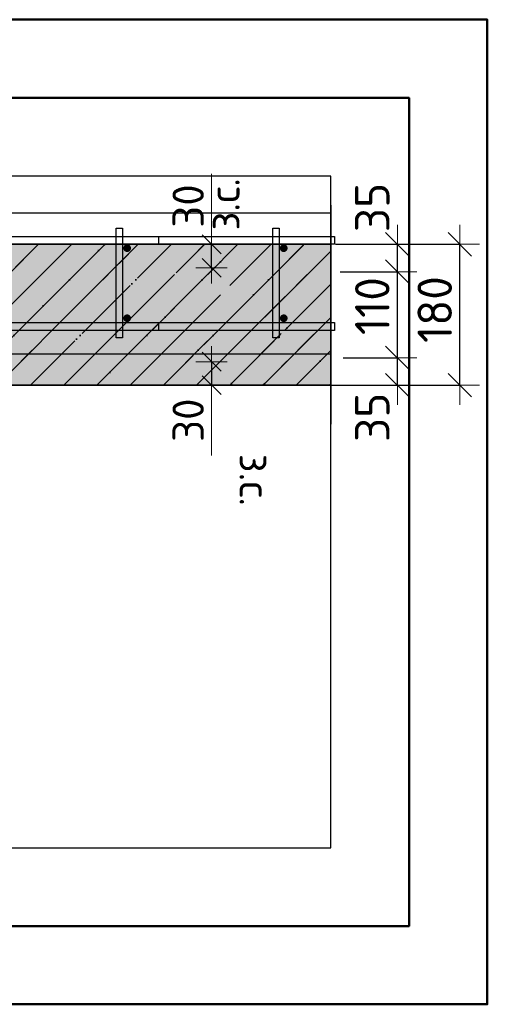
# Model space of a CAD drawing. Header units: millimetres. Extents: x 2792 to 69837, y -2757 to 29968.
# Tile 62 of 77: x 44214 to 44811, y 18065 to 19323. Entities that reach past the tile are written whole.
import ezdxf

# ---------------------------------------------------------------- set-up
doc = ezdxf.new("R2010")
doc.units = ezdxf.units.MM
doc.header["$PDMODE"] = 65
doc.linetypes.add('______11', pattern=[100, 80, -10, 0, -10])
doc.linetypes.add('______5', pattern=[220, 160, -20, 20, -20])
for name, color, linetype, lineweight in [('Standard', 7, 'Continuous', 25), ('Арм.стержн. Арматура края', 96, 'Continuous', 35), ('Арм.стержн. вертикальными 1', 22, 'Continuous', 35), ('Арм.стержн.горизонт. 1', 180, 'Continuous', 35), ('Размерная линия_ общее', 7, 'Continuous', 13), ('Размерная линия_ общее_1', 7, 'Continuous', 13)]:
    doc.layers.add(name, color=color, linetype=linetype, lineweight=lineweight)
doc.layers.add('Арм.стержн.Стяжки', color=7, linetype='Continuous', lineweight=35, true_color=0x501e0f)
doc.styles.add('ISOCPEUR', font='ISOCPEUR')
doc.dimstyles.new('DIMSTYLE_3', dxfattribs={"dimtxt": 44, "dimasz": 50, "dimexe": 0, "dimexo": 0, "dimgap": 22, "dimtad": 2, "dimdec": 0, "dimrnd": 5, "dimzin": 12, "dimdsep": 46, "dimtxsty": 'ISOCPEUR', "dimblk1": 'ALL_ML_STRICH', "dimblk2": 'ALL_ML_STRICH', "dimsah": 1, "dimcen": 0, "dimclrd": 7, "dimclre": 256, "dimclrt": 7, "dimadec": 0, "dimazin": 0, "dimtfac": 1, "dimtdec": 0, "dimtix": 1, "dimtmove": 2, "dimatfit": 3, "dimfxl": 0, "dimtzin": 0, "dimlwd": 0, "dimlwe": -3, "dimarcsym": 0})
doc.dimstyles.new('DIMSTYLE_7', dxfattribs={"dimtxt": 40, "dimasz": 40, "dimexe": 0, "dimexo": 0.001, "dimgap": 20, "dimtad": 2, "dimdec": 0, "dimrnd": 5, "dimzin": 12, "dimdsep": 46, "dimtxsty": 'ISOCPEUR', "dimblk1": 'ALL_ML_STRICH', "dimblk2": 'ALL_ML_STRICH', "dimsah": 1, "dimcen": 0, "dimse1": 1, "dimse2": 1, "dimclrd": 7, "dimclre": 256, "dimclrt": 7, "dimadec": 0, "dimazin": 0, "dimtfac": 1, "dimtdec": 0, "dimtix": 1, "dimtmove": 2, "dimatfit": 3, "dimfxl": 0, "dimtvp": 1.2, "dimtzin": 0, "dimlwd": 0, "dimlwe": -3, "dimarcsym": 0})
doc.dimstyles.new('DIMSTYLE_8', dxfattribs={"dimtxt": 44, "dimasz": 50, "dimexe": 0, "dimexo": 0, "dimgap": 22, "dimtad": 2, "dimdec": 0, "dimrnd": 5, "dimzin": 12, "dimdsep": 46, "dimtxsty": 'ISOCPEUR', "dimblk1": 'ALL_ML_STRICH', "dimblk2": 'ALL_ML_STRICH', "dimsah": 1, "dimcen": 0, "dimclrd": 7, "dimclre": 256, "dimclrt": 7, "dimadec": 0, "dimazin": 0, "dimtfac": 1, "dimtdec": 0, "dimtix": 1, "dimtmove": 2, "dimatfit": 3, "dimfxl": 0, "dimtvp": 1.2, "dimtzin": 0, "dimlwd": 0, "dimlwe": -3, "dimarcsym": 0})

# ---------------------------------------------------------------- blocks, each defined once
blk = doc.blocks.new('ALL_ML_STRICH')
at = {"color": 0, "linetype": 'ByBlock', "lineweight": -2}
for p, q in [((-0.3, -0.3), (0.3, 0.3)), ((0, -0.5), (0, 0.5)), ((-1, 0), (0.5, 0))]:
    blk.add_line(p, q, dxfattribs=at)
blk = doc.blocks.new('*D57')
at = {"layer": 'DEFPOINTS', "color": 7, "linetype": 'Continuous', "lineweight": 13, "transparency": 33554687}
for p in [(44606.9, 18891.4), (44588.9, 18856.4), (44696, 18856.4)]:
    blk.add_point(p, dxfattribs=at)
at = {"layer": 'Размерная линия_ общее', "color": 253, "linetype": 'Continuous', "lineweight": -2, "true_color": 0xa0a0a0, "transparency": 33554687}
for p, q in [((44626.9, 18891.4), (44696, 18891.4)), ((44608.9, 18856.4), (44696, 18856.4))]:
    blk.add_line(p, q, dxfattribs=at)
at = {"layer": 'Размерная линия_ общее', "color": 7, "linetype": 'Continuous', "lineweight": -2, "transparency": 33554687}
blk.add_line((44696, 18856.4), (44696, 18891.4), dxfattribs=at)
at = {"layer": 'Размерная линия_ общее', "color": 7, "linetype": 'Continuous', "lineweight": 13, "transparency": 33554687, "xscale": 50, "yscale": 50, "zscale": 50}
for p, rotation in [((44696, 18891.4), 90), ((44696, 18856.4), 270)]:
    blk.add_blockref('ALL_ML_STRICH', p, dxfattribs=dict(at, rotation=rotation))
at = {"layer": 'Размерная линия_ общее', "color": 7, "linetype": 'Continuous', "lineweight": 13, "transparency": 33554687, "insert": (44664, 18815.3), "char_height": 44, "width": 88, "attachment_point": 5, "rotation": 90, "style": 'ISOCPEUR'}
blk.add_mtext('\\A1;{35}', dxfattribs=at)
blk = doc.blocks.new('*D58')
at = {"layer": 'DEFPOINTS', "color": 7, "linetype": 'Continuous', "lineweight": 13, "transparency": 33554687}
for p in [(44602.8, 19001.4), (44606.9, 18891.4), (44696, 18891.4)]:
    blk.add_point(p, dxfattribs=at)
at = {"layer": 'Размерная линия_ общее', "color": 253, "linetype": 'Continuous', "lineweight": -2, "true_color": 0xa0a0a0, "transparency": 33554687}
for p, q in [((44622.8, 19001.4), (44696, 19001.4)), ((44626.9, 18891.4), (44696, 18891.4))]:
    blk.add_line(p, q, dxfattribs=at)
at = {"layer": 'Размерная линия_ общее', "color": 7, "linetype": 'Continuous', "lineweight": -2, "transparency": 33554687}
blk.add_line((44696, 18891.4), (44696, 19001.4), dxfattribs=at)
at = {"layer": 'Размерная линия_ общее', "color": 7, "linetype": 'Continuous', "lineweight": 13, "transparency": 33554687, "xscale": 50, "yscale": 50, "zscale": 50}
for p, rotation in [((44696, 19001.4), 90), ((44696, 18891.4), 270)]:
    blk.add_blockref('ALL_ML_STRICH', p, dxfattribs=dict(at, rotation=rotation))
at = {"layer": 'Размерная линия_ общее', "color": 7, "linetype": 'Continuous', "lineweight": 13, "transparency": 33554687, "insert": (44664, 18957.4), "char_height": 44, "width": 132, "attachment_point": 5, "rotation": 90, "style": 'ISOCPEUR'}
blk.add_mtext('\\A1;{110}', dxfattribs=at)
blk = doc.blocks.new('*D59')
at = {"layer": 'DEFPOINTS', "color": 7, "linetype": 'Continuous', "lineweight": 13, "transparency": 33554687}
for p in [(44596.9, 19036.4), (44602.8, 19001.4), (44696, 19001.4)]:
    blk.add_point(p, dxfattribs=at)
at = {"layer": 'Размерная линия_ общее', "color": 253, "linetype": 'Continuous', "lineweight": -2, "true_color": 0xa0a0a0, "transparency": 33554687}
for p, q in [((44616.9, 19036.4), (44696, 19036.4)), ((44622.8, 19001.4), (44696, 19001.4))]:
    blk.add_line(p, q, dxfattribs=at)
at = {"layer": 'Размерная линия_ общее', "color": 7, "linetype": 'Continuous', "lineweight": -2, "transparency": 33554687}
blk.add_line((44696, 19001.4), (44696, 19036.4), dxfattribs=at)
at = {"layer": 'Размерная линия_ общее', "color": 7, "linetype": 'Continuous', "lineweight": 13, "transparency": 33554687, "xscale": 50, "yscale": 50, "zscale": 50}
for p, rotation in [((44696, 19036.4), 90), ((44696, 19001.4), 270)]:
    blk.add_blockref('ALL_ML_STRICH', p, dxfattribs=dict(at, rotation=rotation))
at = {"layer": 'Размерная линия_ общее', "color": 7, "linetype": 'Continuous', "lineweight": 13, "transparency": 33554687, "insert": (44664, 19083.4), "char_height": 44, "width": 88, "attachment_point": 5, "rotation": 90, "style": 'ISOCPEUR'}
blk.add_mtext('\\A1;{35}', dxfattribs=at)
blk = doc.blocks.new('*D60')
at = {"layer": 'DEFPOINTS', "color": 7, "linetype": 'Continuous', "lineweight": 13, "transparency": 33554687}
for p in [(44602.4, 19036.4), (44608.9, 18856.4), (44775.8, 18856.4)]:
    blk.add_point(p, dxfattribs=at)
at = {"layer": 'Размерная линия_ общее', "color": 253, "linetype": 'Continuous', "lineweight": -2, "true_color": 0xa0a0a0, "transparency": 33554687}
for p, q in [((44622.4, 19036.4), (44775.8, 19036.4)), ((44628.9, 18856.4), (44775.8, 18856.4))]:
    blk.add_line(p, q, dxfattribs=at)
at = {"layer": 'Размерная линия_ общее', "color": 7, "linetype": 'Continuous', "lineweight": -2, "transparency": 33554687}
blk.add_line((44775.8, 18856.4), (44775.8, 19036.4), dxfattribs=at)
at = {"layer": 'Размерная линия_ общее', "color": 7, "linetype": 'Continuous', "lineweight": 13, "transparency": 33554687, "xscale": 50, "yscale": 50, "zscale": 50}
for p, rotation in [((44775.8, 19036.4), 90), ((44775.8, 18856.4), 270)]:
    blk.add_blockref('ALL_ML_STRICH', p, dxfattribs=dict(at, rotation=rotation))
at = {"layer": 'Размерная линия_ общее', "color": 7, "linetype": 'Continuous', "lineweight": 13, "transparency": 33554687, "insert": (44743.8, 18953), "char_height": 44, "width": 132, "attachment_point": 5, "rotation": 90, "style": 'ISOCPEUR'}
blk.add_mtext('\\A1;{180}', dxfattribs=at)
blk = doc.blocks.new('*D67')
at = {"layer": 'DEFPOINTS', "color": 7, "linetype": 'Continuous', "lineweight": 13, "transparency": 33554687}
for p in [(44450, 18886.4), (44458.8, 18886.4), (44450, 18856.4)]:
    blk.add_point(p, dxfattribs=at)
at = {"layer": 'Размерная линия_ общее_1', "color": 7, "linetype": 'Continuous', "lineweight": -2, "transparency": 33554687}
blk.add_line((44458.8, 18886.4), (44458.8, 18856.4), dxfattribs=at)
at = {"layer": 'Размерная линия_ общее_1', "color": 7, "linetype": 'Continuous', "lineweight": 13, "transparency": 33554687, "xscale": 40, "yscale": 40, "zscale": 40}
for p, rotation in [((44458.8, 18886.4), 90), ((44458.8, 18856.4), 270)]:
    blk.add_blockref('ALL_ML_STRICH', p, dxfattribs=dict(at, rotation=rotation))
at = {"layer": 'Размерная линия_ общее_1', "color": 7, "linetype": 'Continuous', "lineweight": 13, "transparency": 33554687, "insert": (44428.8, 18811.6), "char_height": 40, "width": 80, "attachment_point": 5, "rotation": 90, "style": 'ISOCPEUR'}
blk.add_mtext('\\A1;{30}', dxfattribs=at)
at = {"layer": 'Размерная линия_ общее_1', "color": 7, "linetype": 'Continuous', "lineweight": 13, "transparency": 33554687, "insert": (44534.5, 18768.8), "char_height": 40, "width": 2, "attachment_point": 1, "rotation": 270, "line_spacing_factor": 0.60241, "style": 'ISOCPEUR'}
blk.add_mtext('з.с.', dxfattribs=at)
blk = doc.blocks.new('*D68')
at = {"layer": 'DEFPOINTS', "color": 7, "linetype": 'Continuous', "lineweight": 13, "transparency": 33554687}
for p in [(44450, 19036.4), (44450, 19006.4), (44458.8, 19006.4)]:
    blk.add_point(p, dxfattribs=at)
at = {"layer": 'Размерная линия_ общее_1', "color": 7, "linetype": 'Continuous', "lineweight": -2, "transparency": 33554687}
blk.add_line((44458.8, 19006.4), (44458.8, 19036.4), dxfattribs=at)
at = {"layer": 'Размерная линия_ общее_1', "color": 7, "linetype": 'Continuous', "lineweight": 13, "transparency": 33554687, "xscale": 40, "yscale": 40, "zscale": 40}
for p, rotation in [((44458.8, 19036.4), 90), ((44458.8, 19006.4), 270)]:
    blk.add_blockref('ALL_ML_STRICH', p, dxfattribs=dict(at, rotation=rotation))
at = {"layer": 'Размерная линия_ общее_1', "color": 7, "linetype": 'Continuous', "lineweight": 13, "transparency": 33554687, "insert": (44454.5, 19054), "char_height": 40, "width": 2, "attachment_point": 1, "rotation": 90, "line_spacing_factor": 0.60241, "style": 'ISOCPEUR'}
blk.add_mtext('з.с.', dxfattribs=at)
at = {"layer": 'Размерная линия_ общее_1', "color": 7, "linetype": 'Continuous', "lineweight": 13, "transparency": 33554687, "insert": (44428.8, 19085.3), "char_height": 40, "width": 80, "attachment_point": 5, "rotation": 90, "style": 'ISOCPEUR'}
blk.add_mtext('\\A1;{30}', dxfattribs=at)

msp = doc.modelspace()

# ---------------------------------------------------------------- hatches: boundary and pattern name
at = {"layer": 'Standard', "linetype": 'Continuous', "lineweight": 35, "transparency": 33554687}
h = msp.add_hatch(dxfattribs=at)
h.set_pattern_fill('__________539', scale=20, style=0, pattern_type=2)
h.set_pattern_definition([(45, (0, 0), (-42.42641, 42.42641), [80, -10, 0, -10]), (45, (-21.213, 21.213), (-42.42641, 42.42641), [160, -20, 20, -20])])
h.paths.add_polyline_path([(43920.9, 19036.4), (43920.9, 18856.4), (44610.9, 18856.4), (44610.9, 19036.4)], flags=0)
at = {"layer": 'Standard', "linetype": 'Continuous', "lineweight": 35, "true_color": 0xc7c7c7, "transparency": 33554687}
msp.add_hatch(color=9, dxfattribs=at).paths.add_polyline_path([(43920.9, 19036.4), (43920.9, 18856.4), (44610.9, 18856.4), (44610.9, 19036.4)])
at = {"layer": 'Арм.стержн. вертикальными 1', "linetype": 'Continuous', "lineweight": 50, "transparency": 33554687}
for points in [[(44355.9, 19031.4), (44355.5, 19033.3), (44354.4, 19035), (44352.8, 19036.1), (44350.9, 19036.4), (44349, 19036.1), (44347.3, 19035), (44346.3, 19033.3), (44345.9, 19031.4), (44346.3, 19029.5), (44347.3, 19027.9), (44349, 19026.8), (44350.9, 19026.4), (44352.8, 19026.8), (44354.4, 19027.9), (44355.5, 19029.5)], [(44555.9, 19031.4), (44555.5, 19033.3), (44554.4, 19035), (44552.8, 19036.1), (44550.9, 19036.4), (44549, 19036.1), (44547.3, 19035), (44546.3, 19033.3), (44545.9, 19031.4), (44546.3, 19029.5), (44547.3, 19027.9), (44549, 19026.8), (44550.9, 19026.4), (44552.8, 19026.8), (44554.4, 19027.9), (44555.5, 19029.5)], [(44355.9, 18941.9), (44355.5, 18943.8), (44354.4, 18945.4), (44352.8, 18946.5), (44350.9, 18946.9), (44349, 18946.5), (44347.3, 18945.4), (44346.3, 18943.8), (44345.9, 18941.9), (44346.3, 18940), (44347.3, 18938.4), (44349, 18937.3), (44350.9, 18936.9), (44352.8, 18937.3), (44354.4, 18938.4), (44355.5, 18940)], [(44555.9, 18941.9), (44555.5, 18943.8), (44554.4, 18945.4), (44552.8, 18946.5), (44550.9, 18946.9), (44549, 18946.5), (44547.3, 18945.4), (44546.3, 18943.8), (44545.9, 18941.9), (44546.3, 18940), (44547.3, 18938.4), (44549, 18937.3), (44550.9, 18936.9), (44552.8, 18937.3), (44554.4, 18938.4), (44555.5, 18940)]]:
    msp.add_hatch(color=4, dxfattribs=at).paths.add_polyline_path(points)

# ---------------------------------------------------------------- linework, layer by layer
at = {"layer": 'Standard', "color": 52, "linetype": 'Continuous', "lineweight": 13, "transparency": 33554687}
for p, q in [((44610.9, 19123.4), (43700, 19123.4)), ((44610.9, 19123.4), (43700, 19123.4)), ((44610.9, 18265.3), (44610.9, 19123.4)), ((44610.9, 18265.3), (44610.9, 19123.4)), ((43700, 18265.3), (44610.9, 18265.3)), ((43700, 18265.3), (44610.9, 18265.3))]:
    msp.add_line(p, q, dxfattribs=at)
at = {"layer": 'Standard', "color": 52, "linetype": 'Continuous', "lineweight": -3, "transparency": 33554687}
for p, q in [((44610.9, 19123.4), (43700, 19123.4)), ((44610.9, 19123.4), (43700, 19123.4)), ((44610.9, 18265.3), (44610.9, 19123.4)), ((44610.9, 18265.3), (44610.9, 19123.4)), ((43700, 18265.3), (44610.9, 18265.3)), ((43700, 18265.3), (44610.9, 18265.3))]:
    msp.add_line(p, q, dxfattribs=at)
at = {"layer": 'Standard', "color": 7, "linetype": 'Continuous', "lineweight": 13, "transparency": 33554687}
for p, q in [((44458.8, 19036.4), (44458.8, 19126.4)), ((44458.8, 18856.4), (44458.8, 18766.4))]:
    msp.add_line(p, q, dxfattribs=at)
at = {"layer": 'Standard', "color": 7, "linetype": 'Continuous', "lineweight": 25, "transparency": 33554687}
msp.add_line((44610.9, 19086.4), (44610.9, 18806.4), dxfattribs=at)
msp.add_line((44610.9, 19086.4), (44610.9, 18806.4), dxfattribs=at)
at = {"layer": 'Standard', "color": 7, "linetype": 'Continuous', "lineweight": 35, "transparency": 33554687}
for p, q in [((44610.9, 19036.4), (43920.9, 19036.4)), ((44610.9, 19036.4), (43920.9, 19036.4)), ((44100.9, 18856.4), (44610.9, 18856.4)), ((44100.9, 18856.4), (44610.9, 18856.4))]:
    msp.add_line(p, q, dxfattribs=at)
at = {"layer": 'Standard', "color": 253, "linetype": '______11', "lineweight": 35, "true_color": 0xababab, "transparency": 33554687}
for p, q in [((44057.7, 18856.4), (44237.7, 19036.4)), ((44142.6, 18856.4), (44322.6, 19036.4)), ((44227.4, 18856.4), (44407.4, 19036.4)), ((44312.3, 18856.4), (44492.3, 19036.4)), ((44397.1, 18856.4), (44577.1, 19036.4)), ((44482, 18856.4), (44610.9, 18985.4)), ((44566.8, 18856.4), (44610.9, 18900.5))]:
    msp.add_line(p, q, dxfattribs=at)
at = {"layer": 'Standard', "color": 253, "linetype": '______5', "lineweight": 35, "true_color": 0xababab, "transparency": 33554687}
for p, q in [((44100.1, 18856.4), (44280.1, 19036.4)), ((44185, 18856.4), (44365, 19036.4)), ((44269.9, 18856.4), (44449.9, 19036.4)), ((44354.7, 18856.4), (44534.7, 19036.4)), ((44439.6, 18856.4), (44610.9, 19027.8)), ((44524.4, 18856.4), (44610.9, 18942.9)), ((44609.3, 18856.4), (44610.9, 18858.1))]:
    msp.add_line(p, q, dxfattribs=at)
at = {"layer": 'Standard', "color": 7, "linetype": 'Continuous', "lineweight": 50, "transparency": 33554687}
for points in [[(43500, 18065.3), (44810.9, 18065.3), (44810.9, 19323.4), (43500, 19323.4), (43500, 18065.3)], [(43600, 18165.3), (44710.9, 18165.3), (44710.9, 19223.4), (43600, 19223.4), (43600, 18165.3)]]:
    msp.add_lwpolyline(points, dxfattribs=at)
at = {"layer": 'Арм.стержн. Арматура края', "color": 4, "linetype": 'Continuous', "lineweight": 25, "transparency": 33554687}
for points in [[(43924.2, 19046.4), (44390.9, 19046.4), (44390.9, 19036.4)], [(43924.2, 19046.4), (44390.9, 19046.4), (44390.9, 19036.4)], [(43924.2, 19046.4), (44390.9, 19046.4), (44390.9, 19036.4)], [(43924.2, 19046.4), (44390.9, 19046.4), (44390.9, 19036.4)], [(43924.2, 19046.4), (44390.9, 19046.4), (44390.9, 19036.4)], [(43924.2, 19046.4), (44390.9, 19046.4), (44390.9, 19036.4)], [(43924.2, 19046.4), (44390.9, 19046.4), (44390.9, 19036.4)], [(43924.2, 19046.4), (44390.9, 19046.4), (44390.9, 19036.4)], [(43924.2, 19046.4), (44390.9, 19046.4), (44390.9, 19036.4)], [(43924.2, 19046.4), (44390.9, 19046.4), (44390.9, 19036.4)], [(43924.2, 19046.4), (44390.9, 19046.4), (44390.9, 19036.4)], [(43924.2, 19046.4), (44390.9, 19046.4), (44390.9, 19036.4)], [(43924.2, 19046.4), (44390.9, 19046.4), (44390.9, 19036.4)], [(44390.9, 19036.4), (43924.9, 19036.4)], [(44390.9, 19036.4), (43924.9, 19036.4)], [(44390.9, 19036.4), (43924.9, 19036.4)], [(44390.9, 19036.4), (43924.9, 19036.4)], [(44390.9, 19036.4), (43924.9, 19036.4)], [(44390.9, 19036.4), (43924.9, 19036.4)], [(44390.9, 19036.4), (43924.9, 19036.4)], [(44390.9, 19036.4), (43924.9, 19036.4)], [(44390.9, 19036.4), (43924.9, 19036.4)], [(44390.9, 19036.4), (43924.9, 19036.4)], [(44390.9, 19036.4), (43924.9, 19036.4)], [(44390.9, 19036.4), (43924.9, 19036.4)], [(44390.9, 19036.4), (43924.9, 19036.4)], [(43924.9, 18936.4), (44390.9, 18936.4), (44390.9, 18926.4), (43924.2, 18926.4)], [(43924.9, 18936.4), (44390.9, 18936.4), (44390.9, 18926.4), (43924.2, 18926.4)], [(43924.9, 18936.4), (44390.9, 18936.4), (44390.9, 18926.4), (43924.2, 18926.4)], [(43924.9, 18936.4), (44390.9, 18936.4), (44390.9, 18926.4), (43924.2, 18926.4)], [(43924.9, 18936.4), (44390.9, 18936.4), (44390.9, 18926.4), (43924.2, 18926.4)], [(43924.9, 18936.4), (44390.9, 18936.4), (44390.9, 18926.4), (43924.2, 18926.4)], [(43924.9, 18936.4), (44390.9, 18936.4), (44390.9, 18926.4), (43924.2, 18926.4)], [(43924.9, 18936.4), (44390.9, 18936.4), (44390.9, 18926.4), (43924.2, 18926.4)], [(43924.9, 18936.4), (44390.9, 18936.4), (44390.9, 18926.4), (43924.2, 18926.4)], [(43924.9, 18936.4), (44390.9, 18936.4), (44390.9, 18926.4), (43924.2, 18926.4)], [(43924.9, 18936.4), (44390.9, 18936.4), (44390.9, 18926.4), (43924.2, 18926.4)], [(43924.9, 18936.4), (44390.9, 18936.4), (44390.9, 18926.4), (43924.2, 18926.4)], [(43924.9, 18936.4), (44390.9, 18936.4), (44390.9, 18926.4), (43924.2, 18926.4)]]:
    msp.add_lwpolyline(points, dxfattribs=at)
at = {"layer": 'Арм.стержн.горизонт. 1', "color": 52, "linetype": 'Continuous', "lineweight": 25, "transparency": 33554687}
for p, q in [((43920.9, 19076.4), (44610.9, 19076.4)), ((43920.9, 18896.4), (44610.9, 18896.4))]:
    msp.add_line(p, q, dxfattribs=at)
at = {"layer": 'Арм.стержн.горизонт. 1', "color": 4, "linetype": 'Continuous', "lineweight": 25, "transparency": 33554687}
for points in [[(44615.9, 19036.4), (43950.9, 19036.4), (43950.9, 19046.4), (44615.9, 19046.4), (44615.9, 19036.4)], [(44615.9, 19036.4), (43950.9, 19036.4), (43950.9, 19046.4), (44615.9, 19046.4), (44615.9, 19036.4)], [(44615.9, 19036.4), (43950.9, 19036.4), (43950.9, 19046.4), (44615.9, 19046.4), (44615.9, 19036.4)], [(44615.9, 19036.4), (43950.9, 19036.4), (43950.9, 19046.4), (44615.9, 19046.4), (44615.9, 19036.4)], [(44615.9, 19036.4), (43950.9, 19036.4), (43950.9, 19046.4), (44615.9, 19046.4), (44615.9, 19036.4)], [(44615.9, 19036.4), (43950.9, 19036.4), (43950.9, 19046.4), (44615.9, 19046.4), (44615.9, 19036.4)], [(44615.9, 19036.4), (43950.9, 19036.4), (43950.9, 19046.4), (44615.9, 19046.4), (44615.9, 19036.4)], [(44615.9, 19036.4), (43950.9, 19036.4), (43950.9, 19046.4), (44615.9, 19046.4), (44615.9, 19036.4)], [(44615.9, 19036.4), (43950.9, 19036.4), (43950.9, 19046.4), (44615.9, 19046.4), (44615.9, 19036.4)], [(44615.9, 19036.4), (43950.9, 19036.4), (43950.9, 19046.4), (44615.9, 19046.4), (44615.9, 19036.4)], [(44615.9, 19036.4), (43950.9, 19036.4), (43950.9, 19046.4), (44615.9, 19046.4), (44615.9, 19036.4)], [(44615.9, 19036.4), (43950.9, 19036.4), (43950.9, 19046.4), (44615.9, 19046.4), (44615.9, 19036.4)], [(44615.9, 19036.4), (43950.9, 19036.4), (43950.9, 19046.4), (44615.9, 19046.4), (44615.9, 19036.4)], [(44615.9, 18926.4), (43950.9, 18926.4), (43950.9, 18936.4), (44615.9, 18936.4), (44615.9, 18926.4)], [(44615.9, 18926.4), (43950.9, 18926.4), (43950.9, 18936.4), (44615.9, 18936.4), (44615.9, 18926.4)], [(44615.9, 18926.4), (43950.9, 18926.4), (43950.9, 18936.4), (44615.9, 18936.4), (44615.9, 18926.4)], [(44615.9, 18926.4), (43950.9, 18926.4), (43950.9, 18936.4), (44615.9, 18936.4), (44615.9, 18926.4)], [(44615.9, 18926.4), (43950.9, 18926.4), (43950.9, 18936.4), (44615.9, 18936.4), (44615.9, 18926.4)], [(44615.9, 18926.4), (43950.9, 18926.4), (43950.9, 18936.4), (44615.9, 18936.4), (44615.9, 18926.4)], [(44615.9, 18926.4), (43950.9, 18926.4), (43950.9, 18936.4), (44615.9, 18936.4), (44615.9, 18926.4)], [(44615.9, 18926.4), (43950.9, 18926.4), (43950.9, 18936.4), (44615.9, 18936.4), (44615.9, 18926.4)], [(44615.9, 18926.4), (43950.9, 18926.4), (43950.9, 18936.4), (44615.9, 18936.4), (44615.9, 18926.4)], [(44615.9, 18926.4), (43950.9, 18926.4), (43950.9, 18936.4), (44615.9, 18936.4), (44615.9, 18926.4)], [(44615.9, 18926.4), (43950.9, 18926.4), (43950.9, 18936.4), (44615.9, 18936.4), (44615.9, 18926.4)], [(44615.9, 18926.4), (43950.9, 18926.4), (43950.9, 18936.4), (44615.9, 18936.4), (44615.9, 18926.4)], [(44615.9, 18926.4), (43950.9, 18926.4), (43950.9, 18936.4), (44615.9, 18936.4), (44615.9, 18926.4)]]:
    msp.add_lwpolyline(points, dxfattribs=at)
at = {"layer": 'Арм.стержн.Стяжки', "color": 40, "linetype": 'Continuous', "lineweight": 25, "transparency": 33554687}
for points in [[(44336.9, 18916.9), (44336.9, 19056.9), (44344.9, 19056.9), (44344.9, 18916.9), (44336.9, 18916.9)], [(44336.9, 18916.9), (44336.9, 19056.9), (44344.9, 19056.9), (44344.9, 18916.9), (44336.9, 18916.9)], [(44336.9, 18916.9), (44336.9, 19056.9), (44344.9, 19056.9), (44344.9, 18916.9), (44336.9, 18916.9)], [(44336.9, 18916.9), (44336.9, 19056.9), (44344.9, 19056.9), (44344.9, 18916.9), (44336.9, 18916.9)], [(44336.9, 18916.9), (44336.9, 19056.9), (44344.9, 19056.9), (44344.9, 18916.9), (44336.9, 18916.9)], [(44336.9, 18916.9), (44336.9, 19056.9), (44344.9, 19056.9), (44344.9, 18916.9), (44336.9, 18916.9)], [(44536.9, 18916.9), (44536.9, 19056.9), (44544.9, 19056.9), (44544.9, 18916.9), (44536.9, 18916.9)], [(44536.9, 18916.9), (44536.9, 19056.9), (44544.9, 19056.9), (44544.9, 18916.9), (44536.9, 18916.9)], [(44536.9, 18916.9), (44536.9, 19056.9), (44544.9, 19056.9), (44544.9, 18916.9), (44536.9, 18916.9)], [(44536.9, 18916.9), (44536.9, 19056.9), (44544.9, 19056.9), (44544.9, 18916.9), (44536.9, 18916.9)], [(44536.9, 18916.9), (44536.9, 19056.9), (44544.9, 19056.9), (44544.9, 18916.9), (44536.9, 18916.9)], [(44536.9, 18916.9), (44536.9, 19056.9), (44544.9, 19056.9), (44544.9, 18916.9), (44536.9, 18916.9)]]:
    msp.add_lwpolyline(points, dxfattribs=at)

# ---------------------------------------------------------------- dimensions: what is measured, and where the dimension line sits
at = {"layer": 'Размерная линия_ общее', "color": 7, "linetype": 'Continuous', "lineweight": 13, "transparency": 33554687}
for base, p1, p2, dimstyle, picture, middle in [((44696, 19036.4), (44622.8, 19001.4), (44616.9, 19036.4), 'DIMSTYLE_8', '*D59', (44664, 19083.4)), ((44775.8, 19036.4), (44628.9, 18856.4), (44622.4, 19036.4), 'DIMSTYLE_3', '*D60', (44743.8, 18953)), ((44696, 19001.4), (44626.9, 18891.4), (44622.8, 19001.4), 'DIMSTYLE_8', '*D58', (44664, 18957.4)), ((44696, 18891.4), (44608.9, 18856.4), (44626.9, 18891.4), 'DIMSTYLE_8', '*D57', (44664, 18815.3))]:
    dim = msp.add_linear_dim(base=base, p1=p1, p2=p2, angle=90, dimstyle=dimstyle, override={"dimpost": '<>', "dimclrd": 7, "dimclre": 253, "dimclrt": 7, "dimlwd": 0, "dimlwe": 65533}, dxfattribs=at)
    dim.commit()
    dim.dimension.update_dxf_attribs({"geometry": picture, "text_midpoint": middle, "dimtype": 160})
at = {"layer": 'Размерная линия_ общее_1', "color": 7, "linetype": 'Continuous', "lineweight": 13, "transparency": 33554687}
for base, p1, p2, angle, picture, middle in [((44458.8, 19036.4), (44450, 19006.4), (44450, 19036.4), 90, '*D68', (44428.8, 19085.3)), ((44458.8, 18856.4), (44450, 18886.4), (44450, 18856.4), 270, '*D67', (44428.8, 18811.6))]:
    dim = msp.add_linear_dim(base=base, p1=p1, p2=p2, angle=angle, text='<>\\Xз.с.', dimstyle='DIMSTYLE_7', override={"dimpost": '<>', "dimclrd": 7, "dimclre": 253, "dimclrt": 7, "dimlwd": 0, "dimlwe": 65533}, dxfattribs=at)
    dim.commit()
    dim.dimension.update_dxf_attribs({"geometry": picture, "text_midpoint": middle, "dimtype": 160})

doc.saveas('drawing.dxf')
